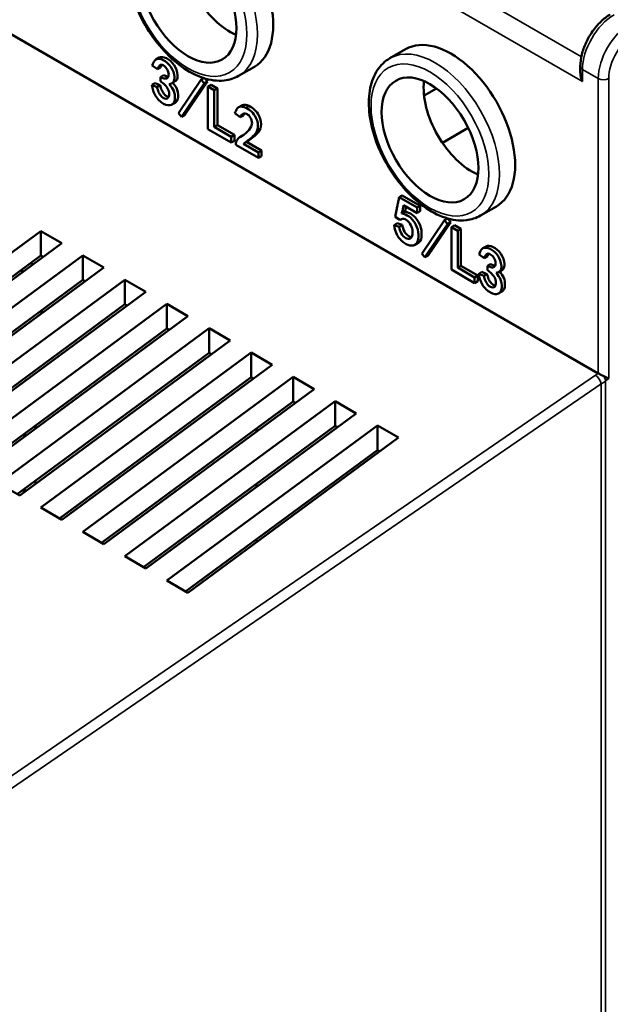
# Model space of a CAD drawing. Header units: millimetres. Extents: x 1656 to 2413, y 1480 to 1749.
# Tile 7 of 9: x 2290 to 2330, y 1579 to 1645. Entities that reach past the tile are written whole.
import ezdxf

# ---------------------------------------------------------------- set-up
doc = ezdxf.new("R2010")
doc.units = ezdxf.units.MM
doc.layers.add('Видимые тонкие (ГОСТ)', color=7, linetype='Continuous', lineweight=35)
doc.layers.add('Видимый контур (ГОСТ)', color=7, linetype='Continuous', lineweight=50)

msp = doc.modelspace()

# ---------------------------------------------------------------- linework, layer by layer
at = {"layer": 'Видимые тонкие (ГОСТ)'}
for p, q in [((2312.716, 1651.114), (2328.019, 1642.279)), ((2328.096, 1640.602), (2311.656, 1650.093)), ((2329.157, 1640.806), (2328.096, 1641.418)), ((2328.096, 1641.418), (2328.096, 1640.602)), ((2329.157, 1621.006), (2329.157, 1640.806)), ((2329.864, 1640.806), (2329.864, 1620.65)), ((2289.334, 1593.698), (2328.975, 1620.879)), ((2329.362, 1620.29), (2289.722, 1593.109)), ((2329.362, 1501.947), (2329.362, 1620.29)), ((2329.864, 1620.65), (2329.653, 1620.495)), ((2329.653, 1620.495), (2329.653, 1502.065))]:
    msp.add_line(p, q, dxfattribs=at)
for centre, major_axis, ratio, start_param, end_param in [((2301.933, 1646.276), (-3.05, 5.283), 0.57735, 3.141593, 6.283185), ((2330.217, 1642.643), (-1.5, -2.598), 0.57735, 3.926991, 5.497787), ((2331.278, 1642.031), (1.5, 2.598), 0.57735, 0.785398, 2.356194), ((2331.631, 1641.826), (-1.25, -2.165), 0.57735, 3.926991, 5.497787), ((2318.196, 1636.887), (-3.05, 5.283), 0.57735, 3.141593, 6.283185), ((2328.449, 1641.622), (-0.5, 0), 0.57735, 0, 0.785398), ((2329.51, 1641.01), (-0.5, 0), 0.57735, 0.785398, 2.356194), ((2322.405, 1625.027), (9.602, 1.232), 0.650823, 5.379268, 5.4053), ((2329.023, 1620.502), (0.283, -0.412), 0.469611, 0.747437, 2.312728), ((2329.299, 1620.699), (0.297, -0.403), 0.493048, 0.725647, 1.489086), ((2322.46, 1624.647), (-10.097, -1.226), 0.647468, 2.242027, 2.281987)]:
    msp.add_ellipse(centre, major_axis=major_axis, ratio=ratio, start_param=start_param, end_param=end_param, dxfattribs=at)
for centre in [(2301.579, 1646.072), (2317.843, 1636.683)]:
    msp.add_ellipse(centre, major_axis=(2.8, -4.85), ratio=0.57735, dxfattribs=at)
at = {"layer": 'Видимый контур (ГОСТ)'}
for p, q in [((2329.156, 1621.006), (2276.831, 1651.216)), ((2315.146, 1642.169), (2316.207, 1642.782)), ((2299.427, 1642.093), (2299.639, 1642.216)), ((2299.18, 1641.682), (2299.52, 1641.43)), ((2299.732, 1641.552), (2299.52, 1641.43)), ((2304.983, 1640.994), (2306.044, 1641.606)), ((2327.949, 1641.622), (2327.949, 1641.231)), ((2299.941, 1641.035), (2299.729, 1640.912)), ((2299.729, 1640.912), (2299.729, 1640.631)), ((2300.513, 1640.507), (2300.725, 1640.629)), ((2302.455, 1640.74), (2300.937, 1638.491)), ((2301.358, 1638.371), (2302.884, 1640.607)), ((2302.633, 1640.843), (2302.455, 1640.74)), ((2302.672, 1640.485), (2302.455, 1640.74)), ((2302.884, 1640.607), (2302.672, 1640.485)), ((2302.884, 1640.607), (2302.703, 1640.821)), ((2299.364, 1640.503), (2299.152, 1640.381)), ((2299.493, 1640.239), (2299.152, 1640.381)), ((2299.706, 1640.362), (2299.364, 1640.503)), ((2299.706, 1640.362), (2299.493, 1640.239)), ((2301.146, 1638.248), (2302.672, 1640.485)), ((2303.132, 1640.399), (2302.92, 1640.277)), ((2302.92, 1640.277), (2302.92, 1637.419)), ((2303.346, 1640.031), (2302.92, 1640.277)), ((2303.558, 1640.153), (2303.132, 1640.399)), ((2303.558, 1640.153), (2303.346, 1640.031)), ((2303.346, 1637.56), (2303.346, 1640.031)), ((2303.558, 1637.683), (2303.558, 1640.153)), ((2318.279, 1640.153), (2317.449, 1639.664)), ((2300.499, 1639.065), (2300.711, 1639.187)), ((2304.991, 1638.89), (2305.204, 1639.012)), ((2305.68, 1638.977), (2305.468, 1638.854)), ((2300.937, 1638.491), (2301.146, 1638.248)), ((2301.358, 1638.371), (2301.146, 1638.248)), ((2304.733, 1638.476), (2305.088, 1638.216)), ((2305.3, 1638.338), (2305.088, 1638.216)), ((2302.92, 1637.419), (2304.486, 1636.515)), ((2303.558, 1637.683), (2303.346, 1637.56)), ((2304.486, 1636.902), (2303.346, 1637.56)), ((2304.698, 1637.025), (2303.558, 1637.683)), ((2318.676, 1636.501), (2320.412, 1637.503)), ((2304.698, 1637.025), (2304.486, 1636.902)), ((2304.486, 1636.515), (2304.486, 1636.902)), ((2304.698, 1636.637), (2304.486, 1636.515)), ((2304.698, 1636.637), (2304.698, 1637.025)), ((2305.075, 1636.874), (2305.288, 1636.996)), ((2304.79, 1636.462), (2304.79, 1636.356)), ((2304.79, 1636.356), (2306.314, 1635.476)), ((2305.512, 1636.554), (2305.3, 1636.432)), ((2306.314, 1635.847), (2305.3, 1636.432)), ((2306.526, 1635.969), (2305.512, 1636.554)), ((2306.526, 1635.969), (2306.314, 1635.847)), ((2306.526, 1635.598), (2306.526, 1635.969)), ((2306.314, 1635.476), (2306.314, 1635.847)), ((2306.526, 1635.598), (2306.314, 1635.476)), ((2315.986, 1632.962), (2315.774, 1632.84)), ((2316.982, 1632.142), (2315.774, 1632.84)), ((2317.194, 1632.265), (2315.986, 1632.962)), ((2316.073, 1632.296), (2316.982, 1631.771)), ((2317.194, 1632.265), (2316.982, 1632.142)), ((2316.982, 1631.771), (2316.982, 1632.142)), ((2317.194, 1631.894), (2317.194, 1632.265)), ((2321.246, 1631.604), (2322.307, 1632.216)), ((2315.5, 1631.527), (2315.814, 1631.308)), ((2316.152, 1631.874), (2315.94, 1631.752)), ((2317.194, 1631.894), (2316.982, 1631.771)), ((2318.817, 1631.294), (2317.299, 1629.045)), ((2319.025, 1631.414), (2318.817, 1631.294)), ((2319.034, 1631.038), (2318.817, 1631.294)), ((2319.246, 1631.161), (2319.033, 1631.412)), ((2315.642, 1631.085), (2315.43, 1630.962)), ((2315.771, 1630.858), (2315.43, 1630.962)), ((2315.983, 1630.981), (2315.642, 1631.085)), ((2315.983, 1630.981), (2315.771, 1630.858)), ((2317.508, 1628.801), (2319.034, 1631.038)), ((2317.72, 1628.924), (2319.246, 1631.161)), ((2319.246, 1631.161), (2319.034, 1631.038)), ((2319.494, 1630.953), (2319.282, 1630.83)), ((2319.282, 1630.83), (2319.282, 1627.972)), ((2319.708, 1630.584), (2319.282, 1630.83)), ((2319.92, 1630.707), (2319.494, 1630.953)), ((2319.92, 1630.707), (2319.708, 1630.584)), ((2319.92, 1628.236), (2319.92, 1630.707)), ((2277.538, 1620.147), (2291.68, 1630.564)), ((2291.68, 1630.564), (2293.094, 1629.748)), ((2291.68, 1630.564), (2291.68, 1628.916)), ((2319.708, 1628.113), (2319.708, 1630.584)), ((2293.094, 1629.748), (2278.952, 1619.331)), ((2316.836, 1629.643), (2317.048, 1629.765)), ((2321.398, 1629.408), (2321.611, 1629.53)), ((2278.792, 1619.423), (2291.68, 1628.916)), ((2280.366, 1618.514), (2294.508, 1628.931)), ((2291.68, 1628.916), (2291.84, 1628.824)), ((2294.508, 1628.931), (2295.923, 1628.115)), ((2294.508, 1628.931), (2294.508, 1627.283)), ((2317.299, 1629.045), (2317.508, 1628.801)), ((2317.72, 1628.924), (2317.508, 1628.801)), ((2321.152, 1628.997), (2321.492, 1628.745)), ((2321.704, 1628.867), (2321.492, 1628.745)), ((2295.923, 1628.115), (2281.78, 1617.698)), ((2319.282, 1627.972), (2320.848, 1627.068)), ((2319.92, 1628.236), (2319.708, 1628.113)), ((2320.848, 1627.455), (2319.708, 1628.113)), ((2321.06, 1627.578), (2319.92, 1628.236)), ((2321.913, 1628.349), (2321.701, 1628.227)), ((2321.701, 1628.227), (2321.701, 1627.946)), ((2321.06, 1627.578), (2320.848, 1627.455)), ((2320.848, 1627.068), (2320.848, 1627.455)), ((2321.06, 1627.191), (2321.06, 1627.578)), ((2321.336, 1627.818), (2321.124, 1627.695)), ((2321.465, 1627.554), (2321.124, 1627.695)), ((2321.677, 1627.677), (2321.336, 1627.818)), ((2321.677, 1627.677), (2321.465, 1627.554)), ((2322.484, 1627.822), (2322.696, 1627.944)), ((2281.621, 1617.79), (2294.508, 1627.283)), ((2283.195, 1616.881), (2297.337, 1627.298)), ((2294.508, 1627.283), (2294.668, 1627.191)), ((2297.337, 1627.298), (2298.751, 1626.482)), ((2297.337, 1627.298), (2297.337, 1625.65)), ((2321.06, 1627.191), (2320.848, 1627.068)), ((2298.751, 1626.482), (2284.609, 1616.065)), ((2322.47, 1626.379), (2322.683, 1626.502)), ((2284.449, 1616.157), (2297.337, 1625.65)), ((2286.023, 1615.248), (2300.165, 1625.665)), ((2297.337, 1625.65), (2297.496, 1625.558)), ((2300.165, 1625.665), (2301.579, 1624.849)), ((2300.165, 1625.665), (2300.165, 1624.017)), ((2301.579, 1624.849), (2287.437, 1614.432)), ((2287.278, 1614.524), (2300.165, 1624.017)), ((2288.851, 1613.615), (2302.994, 1624.032)), ((2300.165, 1624.017), (2300.325, 1623.925)), ((2302.994, 1624.032), (2304.408, 1623.216)), ((2302.994, 1624.032), (2302.994, 1622.384)), ((2304.408, 1623.216), (2290.266, 1612.799)), ((2290.106, 1612.891), (2302.994, 1622.384)), ((2291.68, 1611.982), (2305.822, 1622.399)), ((2302.994, 1622.384), (2303.153, 1622.292)), ((2305.822, 1622.399), (2307.236, 1621.583)), ((2305.822, 1622.399), (2305.822, 1620.751)), ((2307.236, 1621.583), (2293.094, 1611.166)), ((2292.934, 1611.258), (2305.822, 1620.751)), ((2294.508, 1610.349), (2308.65, 1620.766)), ((2305.822, 1620.751), (2305.982, 1620.659)), ((2308.65, 1620.766), (2310.065, 1619.95)), ((2308.65, 1620.766), (2308.65, 1619.118)), ((2329.156, 1621.006), (2329.157, 1621.006)), ((2310.065, 1619.95), (2295.923, 1609.533)), ((2295.763, 1609.625), (2308.65, 1619.118)), ((2297.337, 1608.716), (2311.479, 1619.133)), ((2308.65, 1619.118), (2308.81, 1619.026)), ((2311.479, 1619.133), (2312.893, 1618.317)), ((2311.479, 1619.133), (2311.479, 1617.485)), ((2312.893, 1618.317), (2298.751, 1607.9)), ((2291.326, 1617.506), (2291.326, 1617.296)), ((2298.591, 1607.992), (2311.479, 1617.485)), ((2300.165, 1607.083), (2314.307, 1617.5)), ((2311.479, 1617.485), (2311.639, 1617.393)), ((2314.307, 1617.5), (2315.721, 1616.684)), ((2314.307, 1617.5), (2314.307, 1615.852)), ((2290.553, 1616.936), (2290.553, 1616.727)), ((2290.556, 1616.938), (2290.556, 1616.729)), ((2290.619, 1616.985), (2290.619, 1616.775)), ((2306.176, 1617.295), (2306.176, 1617.085)), ((2315.721, 1616.684), (2301.579, 1606.267)), ((2301.42, 1606.359), (2314.307, 1615.852)), ((2314.307, 1615.852), (2314.467, 1615.76)), ((2290.266, 1612.799), (2288.851, 1613.615)), ((2291.326, 1613.79), (2291.326, 1613.58)), ((2306.176, 1613.579), (2306.176, 1613.369)), ((2290.553, 1613.22), (2290.553, 1613.01)), ((2290.556, 1613.222), (2290.556, 1613.012)), ((2290.619, 1613.269), (2290.619, 1613.059)), ((2293.094, 1611.166), (2291.68, 1611.982)), ((2295.923, 1609.533), (2294.508, 1610.349)), ((2306.176, 1609.862), (2306.176, 1609.652)), ((2298.751, 1607.9), (2297.337, 1608.716)), ((2301.579, 1606.267), (2300.165, 1607.083))]:
    msp.add_line(p, q, dxfattribs=at)
for centre, major_axis, ratio, start_param, end_param in [((2302.994, 1646.889), (3.05, -5.283), 0.57735, 0, 3.141593), ((2304.408, 1647.705), (-2.3, 3.984), 0.57735, 0.662228, 2.479365), ((2319.257, 1637.499), (3.05, -5.283), 0.57735, 0, 3.141593), ((2320.671, 1638.316), (-2.3, 3.984), 0.57735, 0.662228, 2.479365), ((2288.144, 1626.313), (-1.625, -2.815), 0.57735, 2.41435, 2.492744), ((2289.559, 1625.497), (1.625, 2.815), 0.57735, 0.013887, 0.117561), ((2289.559, 1624.68), (1.625, 2.815), 0.57735, 5.148143, 5.234865), ((2329.51, 1620.854), (0.5, -0.253), 0.059131, 4.764223, 5.527663)]:
    msp.add_ellipse(centre, major_axis=major_axis, ratio=ratio, start_param=start_param, end_param=end_param, dxfattribs=at)
for centre in [(2301.579, 1646.072), (2317.843, 1636.683)]:
    msp.add_ellipse(centre, major_axis=(2.3, -3.984), ratio=0.57735, dxfattribs=at)
for points, knots in [([(2298.883, 1651.559), (2298.555, 1651.37), (2298.275, 1651.101), (2297.825, 1650.429), (2297.664, 1650.018), (2297.468, 1649.073), (2297.448, 1648.529), (2297.559, 1647.383), (2297.693, 1646.779), (2298.099, 1645.579), (2298.369, 1644.984), (2299.018, 1643.857), (2299.396, 1643.325), (2300.226, 1642.376), (2300.678, 1641.958), (2301.619, 1641.278), (2302.109, 1641.017), (2303.077, 1640.695), (2303.558, 1640.631), (2304.359, 1640.719), (2304.689, 1640.824), (2304.983, 1640.994)], [3.926991, 3.926991, 3.926991, 3.926991, 4.203761, 4.203761, 4.502167, 4.502167, 4.83013, 4.83013, 5.164087, 5.164087, 5.495899, 5.495899, 5.826616, 5.826616, 6.158399, 6.158399, 6.492334, 6.492334, 6.820355, 6.820355, 7.068583, 7.068583, 7.068583, 7.068583]), ([(2329.967, 1645.117), (2329.743, 1644.988), (2329.527, 1644.823), (2329.125, 1644.439), (2328.937, 1644.22), (2328.602, 1643.746), (2328.455, 1643.49), (2328.211, 1642.963), (2328.115, 1642.691), (2327.985, 1642.15), (2327.949, 1641.881), (2327.949, 1641.622)], [3.141593, 3.141593, 3.141593, 3.141593, 3.455752, 3.455752, 3.769911, 3.769911, 4.08407, 4.08407, 4.39823, 4.39823, 4.712389, 4.712389, 4.712389, 4.712389]), ([(2300.324, 1640.441), (2300.424, 1640.466), (2300.623, 1640.517), (2300.72, 1640.964), (2300.473, 1641.653), (2299.911, 1642.115), (2299.363, 1642.188), (2299.241, 1641.852), (2299.18, 1641.682)], [0, 0, 0, 0, 0.126259, 0.252175, 0.4364, 0.624217, 0.810253, 1, 1, 1, 1]), ([(2300.725, 1640.629), (2300.753, 1640.646), (2300.854, 1640.726), (2300.932, 1641.086), (2300.685, 1641.776), (2300.123, 1642.237), (2299.76, 1642.286), (2299.639, 1642.216)], [-0.9159256, -0.9159256, -0.9159256, -0.9159256, -0.8737407, -0.7478254, -0.5635996, -0.3757825, -0.1899386, -0.1899386, -0.1899386, -0.1899386]), ([(2315.146, 1642.169), (2314.819, 1641.98), (2314.539, 1641.712), (2314.089, 1641.039), (2313.927, 1640.628), (2313.732, 1639.683), (2313.711, 1639.14), (2313.822, 1637.993), (2313.957, 1637.389), (2314.362, 1636.19), (2314.633, 1635.594), (2315.282, 1634.467), (2315.66, 1633.936), (2316.49, 1632.986), (2316.942, 1632.568), (2317.883, 1631.888), (2318.372, 1631.627), (2319.341, 1631.305), (2319.822, 1631.241), (2320.623, 1631.329), (2320.953, 1631.434), (2321.246, 1631.604)], [3.926991, 3.926991, 3.926991, 3.926991, 4.203761, 4.203761, 4.502167, 4.502167, 4.83013, 4.83013, 5.164087, 5.164087, 5.495899, 5.495899, 5.826616, 5.826616, 6.158399, 6.158399, 6.492334, 6.492334, 6.820355, 6.820355, 7.068583, 7.068583, 7.068583, 7.068583]), ([(2299.52, 1641.43), (2299.549, 1641.501), (2299.608, 1641.641), (2299.773, 1641.778), (2300.039, 1641.64), (2300.255, 1641.343), (2300.304, 1641.02), (2300.205, 1640.798), (2299.971, 1640.807), (2299.81, 1640.877), (2299.729, 1640.912)], [0, 0, 0, 0, 0.126483, 0.251312, 0.375402, 0.499558, 0.624132, 0.748273, 0.873528, 1, 1, 1, 1]), ([(2328.096, 1640.602), (2328.051, 1640.702), (2328.01, 1640.816), (2327.962, 1641.033), (2327.95, 1641.135), (2327.949, 1641.231)], [-0.37909221, -0.37909221, -0.37909221, -0.37909221, -0.3458278, -0.3458278, -0.31743093, -0.31743093, -0.31743093, -0.31743093]), ([(2299.729, 1640.631), (2299.826, 1640.558), (2300.018, 1640.413), (2300.289, 1640.066), (2300.334, 1639.675), (2300.215, 1639.456), (2300.004, 1639.45), (2299.778, 1639.597), (2299.584, 1639.903), (2299.524, 1640.127), (2299.493, 1640.239)], [0, 0, 0, 0, 0.142265, 0.281894, 0.421813, 0.561695, 0.655346, 0.749404, 0.873766, 1, 1, 1, 1]), ([(2300.256, 1640.933), (2300.232, 1640.935), (2300.128, 1640.954), (2300.022, 1641), (2299.941, 1641.035)], [-0.1655523, -0.1655523, -0.1655523, -0.1655523, -0.1264721, 0, 0, 0, 0]), ([(2300.711, 1639.187), (2300.771, 1639.222), (2300.878, 1639.333), (2300.937, 1639.652), (2300.877, 1640.113), (2300.664, 1640.397), (2300.559, 1640.534)], [-0.4257696, -0.4257696, -0.4257696, -0.4257696, -0.3440468, -0.2494678, -0.1246295, -0.0084547, -0.0084547, -0.0084547, -0.0084547]), ([(2299.152, 1640.381), (2299.173, 1640.259), (2299.214, 1640.015), (2299.444, 1639.51), (2299.944, 1639.031), (2300.424, 1638.971), (2300.663, 1639.197), (2300.725, 1639.529), (2300.663, 1640.002), (2300.437, 1640.295), (2300.324, 1640.441)], [0, 0, 0, 0, 0.094894, 0.189351, 0.375465, 0.561475, 0.655953, 0.750532, 0.875371, 1, 1, 1, 1]), ([(2300.271, 1639.582), (2300.252, 1639.585), (2300.17, 1639.603), (2299.99, 1639.72), (2299.796, 1640.026), (2299.736, 1640.249), (2299.706, 1640.362)], [-0.3738388, -0.3738388, -0.3738388, -0.3738388, -0.3446541, -0.2505961, -0.126234, 0, 0, 0, 0]), ([(2305.468, 1638.854), (2305.309, 1638.903), (2305.047, 1638.983), (2304.834, 1638.747), (2304.767, 1638.566), (2304.733, 1638.476)], [0, 0, 0, 0, 0.436405, 0.71759, 1, 1, 1, 1]), ([(2305.68, 1638.977), (2305.521, 1639.025), (2305.343, 1639.08), (2305.216, 1639.02), (2305.204, 1639.012)], [-1, -1, -1, -1, -0.5635954, -0.5138336, -0.5138336, -0.5138336, -0.5138336]), ([(2305.3, 1636.432), (2305.557, 1636.605), (2305.941, 1636.864), (2306.338, 1637.405), (2306.237, 1638.104), (2305.851, 1638.636), (2305.596, 1638.781), (2305.468, 1638.854)], [0, 0, 0, 0, 0.37827, 0.56629, 0.750229, 0.874803, 1, 1, 1, 1]), ([(2305.512, 1636.554), (2305.769, 1636.727), (2306.153, 1636.987), (2306.551, 1637.528), (2306.449, 1638.227), (2306.063, 1638.758), (2305.808, 1638.904), (2305.68, 1638.977)], [-1, -1, -1, -1, -0.62173, -0.43371, -0.249771, -0.125197, 0, 0, 0, 0]), ([(2305.088, 1638.216), (2305.149, 1638.325), (2305.243, 1638.491), (2305.505, 1638.465), (2305.752, 1638.286), (2305.929, 1637.883), (2305.812, 1637.472), (2305.54, 1637.226), (2305.256, 1636.944), (2304.929, 1636.83), (2304.836, 1636.584), (2304.79, 1636.462)], [0, 0, 0, 0, 0.124131, 0.186917, 0.248959, 0.340728, 0.434418, 0.623504, 0.749892, 0.876234, 1, 1, 1, 1]), ([(2315.774, 1632.84), (2315.754, 1632.743), (2315.714, 1632.55), (2315.655, 1632.261), (2315.584, 1631.919), (2315.532, 1631.675), (2315.5, 1631.527)], [0, 0, 0, 0, 0.220002, 0.440004, 0.660004, 1, 1, 1, 1]), ([(2315.94, 1631.752), (2315.965, 1631.827), (2316.02, 1631.999), (2316.054, 1632.189), (2316.073, 1632.296)], [0, 0, 0, 0, 0.439914, 1, 1, 1, 1]), ([(2316.152, 1631.874), (2316.177, 1631.95), (2316.211, 1632.054), (2316.237, 1632.166), (2316.243, 1632.197)], [0, 0, 0, 0, 0.4399137, 0.609985, 0.609985, 0.609985, 0.609985]), ([(2315.43, 1630.962), (2315.476, 1630.733), (2315.546, 1630.389), (2315.85, 1629.987), (2316.187, 1629.689), (2316.638, 1629.515), (2317.039, 1629.73), (2317.107, 1630.307), (2316.98, 1630.897), (2316.697, 1631.308), (2316.366, 1631.643), (2316.109, 1631.708), (2315.94, 1631.752)], [0, 0, 0, 0, 0.1250665, 0.1880941, 0.2511222, 0.3761796, 0.5003161, 0.6257824, 0.7510308, 0.813874, 0.8770745, 1, 1, 1, 1]), ([(2315.814, 1631.308), (2315.896, 1631.354), (2316.062, 1631.447), (2316.445, 1631.201), (2316.681, 1630.735), (2316.691, 1630.323), (2316.554, 1630.022), (2316.218, 1630.036), (2315.863, 1630.412), (2315.802, 1630.707), (2315.771, 1630.858)], [0, 0, 0, 0, 0.125172, 0.250369, 0.374838, 0.501281, 0.62681, 0.751119, 0.873159, 1, 1, 1, 1]), ([(2317.048, 1629.765), (2317.107, 1629.799), (2317.263, 1629.952), (2317.32, 1630.43), (2317.192, 1631.019), (2316.909, 1631.43), (2316.578, 1631.765), (2316.322, 1631.831), (2316.152, 1631.874)], [-0.5592499, -0.5592499, -0.5592499, -0.5592499, -0.4996839, -0.3742176, -0.2489692, -0.186126, -0.1229255, 0, 0, 0, 0]), ([(2316.607, 1630.165), (2316.55, 1630.166), (2316.376, 1630.215), (2316.075, 1630.534), (2316.014, 1630.83), (2315.983, 1630.981)], [-0.3168232, -0.3168232, -0.3168232, -0.3168232, -0.2488808, -0.1268411, 0, 0, 0, 0]), ([(2322.295, 1627.756), (2322.395, 1627.781), (2322.595, 1627.832), (2322.691, 1628.279), (2322.445, 1628.968), (2321.882, 1629.429), (2321.335, 1629.502), (2321.213, 1629.166), (2321.152, 1628.997)], [0, 0, 0, 0, 0.126259, 0.252175, 0.4364, 0.624217, 0.810253, 1, 1, 1, 1]), ([(2322.696, 1627.944), (2322.724, 1627.96), (2322.825, 1628.04), (2322.904, 1628.401), (2322.657, 1629.091), (2322.095, 1629.552), (2321.732, 1629.6), (2321.611, 1629.53)], [-0.9159256, -0.9159256, -0.9159256, -0.9159256, -0.8737407, -0.7478254, -0.5635996, -0.3757825, -0.1899386, -0.1899386, -0.1899386, -0.1899386]), ([(2321.492, 1628.745), (2321.521, 1628.815), (2321.58, 1628.955), (2321.745, 1629.092), (2322.011, 1628.955), (2322.227, 1628.658), (2322.275, 1628.335), (2322.177, 1628.113), (2321.943, 1628.122), (2321.782, 1628.192), (2321.701, 1628.227)], [0, 0, 0, 0, 0.126483, 0.251312, 0.375402, 0.499558, 0.624132, 0.748273, 0.873528, 1, 1, 1, 1]), ([(2322.228, 1628.248), (2322.204, 1628.25), (2322.1, 1628.268), (2321.994, 1628.314), (2321.913, 1628.349)], [-0.1655523, -0.1655523, -0.1655523, -0.1655523, -0.1264721, 0, 0, 0, 0]), ([(2321.124, 1627.695), (2321.144, 1627.573), (2321.186, 1627.33), (2321.416, 1626.824), (2321.916, 1626.346), (2322.396, 1626.286), (2322.635, 1626.512), (2322.697, 1626.844), (2322.635, 1627.317), (2322.408, 1627.609), (2322.295, 1627.756)], [0, 0, 0, 0, 0.094894, 0.189351, 0.375465, 0.561475, 0.655953, 0.750532, 0.875371, 1, 1, 1, 1]), ([(2321.701, 1627.946), (2321.798, 1627.873), (2321.989, 1627.728), (2322.26, 1627.381), (2322.306, 1626.99), (2322.187, 1626.77), (2321.976, 1626.765), (2321.749, 1626.912), (2321.555, 1627.218), (2321.495, 1627.441), (2321.465, 1627.554)], [0, 0, 0, 0, 0.142265, 0.281894, 0.421813, 0.561695, 0.655346, 0.749404, 0.873766, 1, 1, 1, 1]), ([(2322.243, 1626.897), (2322.224, 1626.899), (2322.141, 1626.918), (2321.961, 1627.035), (2321.768, 1627.34), (2321.708, 1627.564), (2321.677, 1627.677)], [-0.3738388, -0.3738388, -0.3738388, -0.3738388, -0.3446541, -0.2505961, -0.126234, 0, 0, 0, 0]), ([(2322.683, 1626.502), (2322.742, 1626.536), (2322.849, 1626.648), (2322.909, 1626.966), (2322.848, 1627.428), (2322.636, 1627.712), (2322.531, 1627.848)], [-0.4257696, -0.4257696, -0.4257696, -0.4257696, -0.3440468, -0.2494678, -0.1246295, -0.0084547, -0.0084547, -0.0084547, -0.0084547]), ([(2329.157, 1621.006), (2329.179, 1620.993), (2329.204, 1620.979), (2329.263, 1620.946), (2329.297, 1620.927), (2329.365, 1620.891), (2329.398, 1620.874), (2329.462, 1620.842), (2329.492, 1620.826), (2329.521, 1620.812)], [0.000001, 0.000001, 0.000001, 0.000001, 0.00968539, 0.00968539, 0.02163648, 0.02163648, 0.03277253, 0.03277253, 0.04316046, 0.04316046, 0.04316046, 0.04316046])]:
    msp.add_open_spline(points, degree=3, knots=knots, dxfattribs=at)
for points in [[(2299.732, 1641.552), (2299.758, 1641.614), (2299.784, 1641.676), (2299.818, 1641.73)], [(2305.3, 1638.338), (2305.326, 1638.384), (2305.352, 1638.431), (2305.381, 1638.471)], [(2305.289, 1636.997), (2305.288, 1636.997), (2305.288, 1636.997), (2305.288, 1636.996)], [(2321.704, 1628.867), (2321.73, 1628.929), (2321.755, 1628.991), (2321.79, 1629.044)]]:
    msp.add_open_spline(points, degree=3, dxfattribs=at)

doc.saveas('drawing.dxf')
